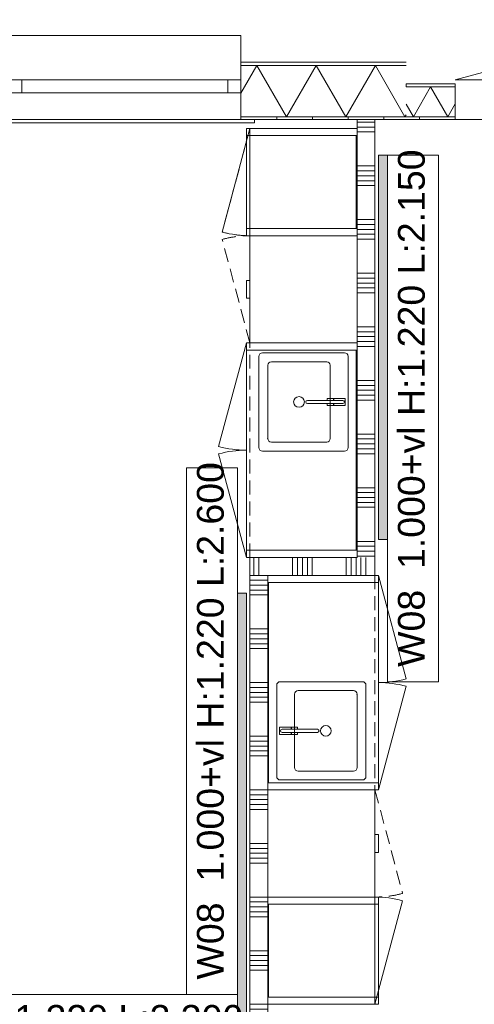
# Model space of a CAD drawing. Header units: millimetres. Extents: x -850 to 154668, y -80343 to 71019.
# Tile 140 of 147: x 17561 to 20107, y 65510 to 71019. Entities that reach past the tile are written whole.
import ezdxf

# ---------------------------------------------------------------- set-up
doc = ezdxf.new("R2010")
doc.units = ezdxf.units.MM
doc.header["$MEASUREMENT"] = 0
doc.linetypes.add('B0702', pattern=[117.37, 78.119999, -39.250001])
for name, color, linetype in [('72 VI kastenwanden', 7, 'Continuous'), ('Info Wandafwerking aanduiding', 7, 'Continuous'), ('New_21 Buitenwanden', 7, 'Continuous'), ('New_21 Buitenwanden Deuren', 7, 'Continuous'), ('New_21 Buitenwanden Doorsnede-arcering', 7, 'Continuous'), ('New_21 Buitenwanden Laagscheidingslijnen', 7, 'Continuous'), ('New_21 Buitenwanden Ramen', 7, 'Continuous'), ('New_22 NC Binnenwanden', 7, 'Continuous'), ('New_22 NC Binnenwanden Doorsnede-arcering', 7, 'Continuous'), ('New_23 Vloeren', 7, 'Continuous'), ('New_42 Binnenwandafw', 7, 'Continuous'), ('New_42 Binnenwandafw Doorsnede-arcering', 7, 'Continuous'), ('New_72 VI kastenwanden', 7, 'Continuous'), ('New_Z Ruimtefuncties Zone omranding', 7, 'Continuous')]:
    doc.layers.add(name, color=color, linetype=linetype)
doc.styles.add('GENERATED_STYLE_1', font='arial.ttf')
pattern_1 = [(270, (0, 0), (200, 0), [])]

# ---------------------------------------------------------------- blocks, each defined once
blk = doc.blocks.new('Slab_1_1', base_point=(0, 17060))
at = {"layer": 'New_23 Vloeren', "color": 7, "linetype": 'Continuous', "lineweight": 0, "flags": 128}
blk.add_lwpolyline([(0, 17060), (25600, 17060), (25600, 17539.8), (30060, 17539.8), (30060, 0), (44257.3, 0), (99110, 0), (99110, 26125), (78570.2, 26125), (78570.2, 30220), (61804.1, 30220), (61804.1, 33195.8), (50070.2, 33195.8), (50070.2, 36555.1), (42600, 36555.1), (42600, 38994.9), (31200.9, 38994.9), (31200.9, 49880), (25600, 49880), (25600, 70460), (0, 70460)], close=True, dxfattribs=at)
blk = doc.blocks.new('Kast basis 2D 22_3')
at = {"layer": 'New_72 VI kastenwanden', "color": 1, "linetype": 'Continuous', "lineweight": 0}
for p, q in [((0, 620), (1200, 620)), ((0, 0), (0, 620)), ((1200, 0), (1200, 620)), ((1125, 570), (615, 570)), ((890, 554), (850, 554)), ((850, 554), (850, 489)), ((890, 489), (890, 554)), ((595, 550), (595, 90)), ((861, 540), (861, 342.1)), ((861, 489), (861, 540)), ((879, 342.2), (879, 540)), ((879, 540), (879, 489)), ((1145, 90), (1145, 550)), ((645, 450), (645, 140)), ((1075, 470), (665, 470)), ((850, 489), (861, 489)), ((861, 488), (850.3, 488)), ((850.3, 488), (850.3, 453)), ((850.3, 453), (861, 453)), ((861, 453), (861, 488)), ((879, 489), (890, 489)), ((889.7, 488), (879, 488)), ((879, 488), (879, 453)), ((879, 453), (889.7, 453)), ((889.7, 453), (889.7, 488)), ((1095, 140), (1095, 450)), ((665, 120), (1075, 120)), ((615, 70), (1125, 70)), ((0, 0), (1200, 0)), ((0, 0), (579.6, -155.3)), ((1200, 0), (620.4, -155.3))]:
    blk.add_line(p, q, dxfattribs=at)
blk.add_circle((870, 295), 30, dxfattribs=at)
for centre, radius, start, end in [((615, 550), 20, 90, 180), ((1125, 550), 20, 0, 90), ((870, 540), 9, 0, 180), ((870, 540), 9, 0, 180), ((665, 450), 20, 90, 180), ((1075, 450), 20, 0, 90), ((870, 342.1), 9, 180.1472, 0.1472), ((665, 140), 20, 180, 270), ((1075, 140), 20, 270, 0), ((615, 90), 20, 180, 270), ((1125, 90), 20, 270, 0), ((0, 0), 600, 345, 0), ((1200, 0), 600, 180, 195)]:
    blk.add_arc(centre, radius, start, end, dxfattribs=at)
blk.add_point((665, 120), dxfattribs=at)
blk = doc.blocks.new('Kast basis 1D 22_9')
at = {"layer": 'New_72 VI kastenwanden', "color": 1, "linetype": 'Continuous', "lineweight": 0}
for p, q in [((0, 600), (600, 600)), ((0, 0), (0, 600)), ((600, 0), (600, 600)), ((0, 0), (600, 0)), ((0, 0), (579.6, -155.3))]:
    blk.add_line(p, q, dxfattribs=at)
blk.add_arc((0, 0), 600, 345, 0, dxfattribs=at)
blk = doc.blocks.new('*X1507')
at = {"layer": 'New_21 Buitenwanden Doorsnede-arcering', "linetype": 'Continuous', "lineweight": 0, "true_color": 0xe9ebeb}
for points in [[(19725, 70642.2), (19725, 70642.1), (19803.5, 70642.1), (19803.5, 70642.2)], [(20000, 70642.2), (19953.5, 70642.2), (19953.5, 70642.1), (20000, 70642.1)]]:
    blk.add_hatch(color=254, dxfattribs=at).paths.add_polyline_path(points)
blk = doc.blocks.new('*X1508')
at = {"layer": 'New_21 Buitenwanden Doorsnede-arcering', "linetype": 'Continuous', "lineweight": 0, "true_color": 0xe9ebeb}
for points in [[(21300, 70642.1), (21303.5, 70642.1), (21303.5, 70642.2), (21300, 70642.2)], [(21453.5, 70642.1), (21575, 70642.1), (21575, 70642.2), (21453.5, 70642.2)]]:
    blk.add_hatch(color=254, dxfattribs=at).paths.add_polyline_path(points)
blk = doc.blocks.new('*X1509')
at = {"layer": 'New_21 Buitenwanden Doorsnede-arcering', "linetype": 'Continuous', "lineweight": 0, "true_color": 0xe9ebeb}
for points in [[(19725, 70475), (19803.5, 70475), (19803.5, 70475.1), (19725, 70475.1)], [(20000, 70475.1), (19953.5, 70475.1), (19953.5, 70475), (20000, 70475)]]:
    blk.add_hatch(color=254, dxfattribs=at).paths.add_polyline_path(points)
blk = doc.blocks.new('*X1510')
at = {"layer": 'New_21 Buitenwanden Doorsnede-arcering', "linetype": 'Continuous', "lineweight": 0, "true_color": 0xe9ebeb}
for points in [[(21300, 70475), (21303.5, 70475), (21303.5, 70475.1), (21300, 70475.1)], [(21575, 70475.1), (21453.5, 70475.1), (21453.5, 70475), (21575, 70475)]]:
    blk.add_hatch(color=254, dxfattribs=at).paths.add_polyline_path(points)
blk = doc.blocks.new('*X1511')
at = {"layer": 'New_21 Buitenwanden Doorsnede-arcering', "color": 254, "linetype": 'Continuous', "lineweight": 0, "true_color": 0xe9ebeb}
for p, q in [((19862, 70642.1), (19765.6, 70475.1)), ((19862, 70642.1), (19958.4, 70475.1)), ((19725, 70545.4), (19765.6, 70475.1)), ((20000, 70547.1), (19958.4, 70475.1))]:
    blk.add_line(p, q, dxfattribs=at)
blk = doc.blocks.new('*X1512')
at = {"layer": 'New_21 Buitenwanden Doorsnede-arcering', "color": 254, "linetype": 'Continuous', "lineweight": 0, "true_color": 0xe9ebeb}
for p, q in [((21404.7, 70642.1), (21308.3, 70475.1)), ((21404.7, 70642.1), (21501.1, 70475.1)), ((21575, 70603.1), (21501.1, 70475.1)), ((21300, 70489.4), (21308.3, 70475.1))]:
    blk.add_line(p, q, dxfattribs=at)
blk = doc.blocks.new('D1 bl 22')
at = {"layer": 'New_21 Buitenwanden Deuren', "color": 1, "linetype": 'Continuous', "lineweight": 0}
for p, q in [((650, 0), (-605.7, 336.5)), ((650, 0), (-650, 0)), ((-650, -40.1), (-650, -72)), ((-650, -40.1), (-650, -72)), ((650, -40.1), (650, -72)), ((650, -40.1), (650, -72)), ((-650, -72), (-650, -207.1)), ((-650, -72), (-650, -207.1)), ((650, -72), (650, -207.1)), ((650, -72), (650, -207.1)), ((-650, -207.1), (-650, -222.2)), ((-650, -207.1), (-650, -222.2)), ((650, -207.1), (650, -222.2)), ((650, -207.1), (650, -222.2)), ((-650, -222.2), (-675, -222.2)), ((-650, -222.2), (-675, -222.2)), ((650, -222.2), (675, -222.2)), ((650, -222.2), (675, -222.2))]:
    blk.add_line(p, q, dxfattribs=at)
at = {"layer": 'New_21 Buitenwanden Deuren', "color": 9, "linetype": 'Continuous', "lineweight": 0}
for p, q in [((-650, -22), (-650, -40)), ((-650, -22), (-650, -40)), ((-650, -40), (-650, -40.1)), ((-650, -40), (-650, -40.1)), ((650, -22), (650, -40)), ((650, -22), (650, -40)), ((650, -40), (650, -40.1)), ((650, -40), (650, -40.1))]:
    blk.add_line(p, q, dxfattribs=at)
at = {"layer": 'New_21 Buitenwanden Deuren', "color": 1, "linetype": 'Continuous', "lineweight": 0}
blk.add_arc((650, 0), 1300, 165, 180, dxfattribs=at)
blk = doc.blocks.new('Wall_260_1', base_point=(21575, 70460))
at = {"layer": 'New_21 Buitenwanden Doorsnede-arcering', "linetype": 'Continuous', "lineweight": 0, "true_color": 0xe9ebeb}
h = blk.add_hatch(dxfattribs=at)
h.set_pattern_fill('930_Lijnen_vert_200_0001', color=254, style=0, pattern_type=2)
h.set_pattern_definition(pattern_1)
h.paths.add_polyline_path([(20000, 70475), (19725, 70475), (19725, 70460), (20000, 70460)])
h = blk.add_hatch(dxfattribs=at)
h.set_pattern_fill('930_Lijnen_vert_200_0001', color=254, style=0, pattern_type=2)
h.set_pattern_definition(pattern_1)
h.paths.add_polyline_path([(21300, 70475), (21300, 70460), (21575, 70460), (21575, 70475)])
at = {"layer": 'New_21 Buitenwanden', "color": 8, "linetype": 'Continuous', "lineweight": 0, "true_color": 0x778488}
for p, q in [((20000, 70660.2), (20000, 70642.2)), ((20000, 70642.2), (20000, 70642.1)), ((20000, 70642.1), (20000, 70610.2)), ((21300, 70660.2), (21300, 70642.2)), ((21300, 70642.2), (21300, 70642.1)), ((21300, 70642.1), (21300, 70610.2)), ((20000, 70610.2), (20000, 70475.1)), ((21300, 70610.2), (21300, 70475.1)), ((20000, 70460), (19975, 70460)), ((20000, 70475.1), (20000, 70460)), ((21300, 70475.1), (21300, 70460)), ((21300, 70460), (21325, 70460))]:
    blk.add_line(p, q, dxfattribs=at)
at = {"layer": 'New_21 Buitenwanden', "color": 8, "linetype": 'Continuous', "lineweight": 0, "true_color": 0x778488, "flags": 128}
for points in [[(20000, 70660.2), (19725, 70660.2)], [(19725, 70660.2), (19725, 70642.2)], [(19725, 70642.2), (19725, 70642.1)], [(21575, 70660.2), (21300, 70660.2)], [(21575, 70660.2), (21575, 70642.2)], [(21575, 70642.2), (21575, 70642.1)], [(19725, 70460), (20000, 70460)], [(21300, 70460), (21575, 70460)]]:
    blk.add_lwpolyline(points, dxfattribs=at)
at = {"layer": 'New_21 Buitenwanden Laagscheidingslijnen', "color": 8, "linetype": 'Continuous', "lineweight": 0, "true_color": 0x778488}
for p, q in [((20000, 70642.2), (19725, 70642.2)), ((20000, 70642.1), (19725, 70642.1)), ((21575, 70642.2), (21300, 70642.2)), ((21575, 70642.1), (21300, 70642.1)), ((19725, 70475.1), (20000, 70475.1)), ((19725, 70475), (20000, 70475)), ((21300, 70475.1), (21575, 70475.1)), ((21300, 70475), (21575, 70475))]:
    blk.add_line(p, q, dxfattribs=at)
at = {"layer": 'New_21 Buitenwanden', "color": 8, "lineweight": 0, "true_color": 0x778488}
for name in ['*X1507', '*X1511', '*X1508', '*X1512', '*X1509', '*X1510']:
    blk.add_blockref(name, (0, 0), dxfattribs=at)
at = {"layer": 'New_21 Buitenwanden Deuren', "color": 1, "linetype": 'Continuous', "lineweight": 0, "xscale": -1, "zscale": 1000}
blk.add_blockref('D1 bl 22', (20650, 70682.2), dxfattribs=at)
blk = doc.blocks.new('*X1518')
at = {"layer": 'New_21 Buitenwanden Doorsnede-arcering', "linetype": 'Continuous', "lineweight": 0, "true_color": 0xe9ebeb}
for points in [[(18800, 70762.1), (18903.5, 70762.1), (18903.5, 70762.2), (18800, 70762.2)], [(19053.5, 70762.2), (19053.5, 70762.1), (19203.5, 70762.1), (19203.5, 70762.2)], [(19353.5, 70762.2), (19353.5, 70762.1), (19503.5, 70762.1), (19503.5, 70762.2)], [(19653.5, 70762.1), (19725, 70762.1), (19725, 70762.2), (19653.5, 70762.2)]]:
    blk.add_hatch(color=254, dxfattribs=at).paths.add_polyline_path(points)
blk = doc.blocks.new('*X1522')
at = {"layer": 'New_21 Buitenwanden Doorsnede-arcering', "linetype": 'Continuous', "lineweight": 0, "true_color": 0xe9ebeb}
for points in [[(18800, 70475), (18903.5, 70475), (18903.5, 70475.1), (18800, 70475.1)], [(19053.5, 70475.1), (19053.5, 70475), (19203.5, 70475), (19203.5, 70475.1)], [(19353.5, 70475.1), (19353.5, 70475), (19503.5, 70475), (19503.5, 70475.1)], [(19653.5, 70475), (19725, 70475), (19725, 70475.1), (19653.5, 70475.1)]]:
    blk.add_hatch(color=254, dxfattribs=at).paths.add_polyline_path(points)
blk = doc.blocks.new('*X1526')
at = {"layer": 'New_21 Buitenwanden Doorsnede-arcering', "color": 254, "linetype": 'Continuous', "lineweight": 0, "true_color": 0xe9ebeb}
for p, q in [((18889.7, 70762.1), (18800, 70606.7)), ((18889.7, 70762.1), (19055.4, 70475.1)), ((19221.1, 70762.1), (19055.4, 70475.1)), ((19221.1, 70762.1), (19386.8, 70475.1)), ((19552.5, 70762.1), (19386.8, 70475.1)), ((19552.5, 70762.1), (19718.2, 70475.1)), ((19725, 70486.8), (19718.2, 70475.1))]:
    blk.add_line(p, q, dxfattribs=at)
blk = doc.blocks.new('R1 22_7')
at = {"layer": 'New_21 Buitenwanden Ramen', "color": 1, "linetype": 'Continuous', "lineweight": 0}
for p, q in [((-725, 150.2), (-725, 168.2)), ((-725, 168.2), (680, 168.2)), ((680, 168.2), (680, 150.2)), ((-650, 150.2), (-680, 150.2)), ((-650, 150.2), (-680, 150.2)), ((-650, 135.2), (-650, 150.2)), ((-650, 135.2), (-650, 150.2)), ((-650, 0), (-650, 135.1)), ((-650, 0), (-650, 135.1)), ((650, 135.2), (650, 150.2)), ((650, 135.2), (650, 150.2)), ((650, 150.2), (680, 150.2)), ((650, 150.2), (680, 150.2)), ((650, 0), (650, 135.1)), ((650, 0), (650, 135.1)), ((-650, 0), (-577, 0)), ((-650, -72), (-650, 0)), ((-650, -72), (-650, 0)), ((-577, 0), (-577, -72)), ((-577, 0), (577, 0)), ((577, -72), (577, 0)), ((577, 0), (650, 0)), ((650, -72), (650, 0)), ((650, -72), (650, 0)), ((-577, -72), (-650, -72)), ((-650, -152), (-650, -72)), ((577, -72), (-577, -72)), ((650, -72), (577, -72)), ((650, -152), (650, -72)), ((-650, -170), (-650, -320)), ((650, -320), (650, -170)), ((-650, -320), (650, -320))]:
    blk.add_line(p, q, dxfattribs=at)
at = {"layer": 'New_21 Buitenwanden Ramen', "color": 9, "linetype": 'Continuous', "lineweight": 0}
for p, q in [((-650, 150.2), (650, 150.2)), ((-650, 135.1), (-650, 135.2)), ((-650, 135.1), (-650, 135.2)), ((650, 135.1), (650, 135.2)), ((650, 135.1), (650, 135.2)), ((-650, -170), (-650, -152)), ((650, -170), (650, -152))]:
    blk.add_line(p, q, dxfattribs=at)
blk = doc.blocks.new('Wall_261_1', base_point=(19725, 70460))
at = {"layer": 'New_21 Buitenwanden Doorsnede-arcering', "linetype": 'Continuous', "lineweight": 0, "true_color": 0xe9ebeb}
h = blk.add_hatch(dxfattribs=at)
h.set_pattern_fill('930_Lijnen_vert_200_0001', color=254, style=0, pattern_type=2)
h.set_pattern_definition(pattern_1)
h.paths.add_polyline_path([(18800, 70460), (19725, 70460), (19725, 70475), (18800, 70475)])
at = {"layer": 'New_21 Buitenwanden', "color": 8, "linetype": 'Continuous', "lineweight": 0, "true_color": 0x778488}
for p, q in [((18800, 70780.2), (18800, 70762.2)), ((18800, 70762.2), (18800, 70682.2)), ((18800, 70682.2), (18800, 70610.2)), ((18800, 70610.2), (18800, 70475.1)), ((18800, 70475.1), (18800, 70475)), ((18800, 70475), (18800, 70460)), ((18800, 70460), (18830, 70460))]:
    blk.add_line(p, q, dxfattribs=at)
at = {"layer": 'New_21 Buitenwanden', "color": 8, "linetype": 'Continuous', "lineweight": 0, "true_color": 0x778488, "flags": 128}
for points in [[(19725, 70780.2), (18800, 70780.2)], [(18800, 70460), (19725, 70460)]]:
    blk.add_lwpolyline(points, dxfattribs=at)
at = {"layer": 'New_21 Buitenwanden Laagscheidingslijnen', "color": 8, "linetype": 'Continuous', "lineweight": 0, "true_color": 0x778488}
for p, q in [((19725, 70762.2), (18800, 70762.2)), ((19725, 70762.1), (18800, 70762.1)), ((18800, 70475.1), (19725, 70475.1)), ((18800, 70475), (19725, 70475))]:
    blk.add_line(p, q, dxfattribs=at)
at = {"layer": 'New_21 Buitenwanden', "color": 8, "lineweight": 0, "true_color": 0x778488}
for name in ['*X1518', '*X1526', '*X1522']:
    blk.add_blockref(name, (0, 0), dxfattribs=at)
at = {"layer": 'New_21 Buitenwanden Ramen', "color": 1, "linetype": 'Continuous', "lineweight": 0, "zscale": 1000, "rotation": 180}
blk.add_blockref('R1 22_7', (18150, 70610.2), dxfattribs=at)
blk = doc.blocks.new('Wall_350_1', base_point=(18850, 65209.9))
at = {"layer": 'New_42 Binnenwandafw Doorsnede-arcering', "linetype": 'Continuous', "lineweight": 0, "true_color": 0x934451}
blk.add_hatch(color=15, dxfattribs=at).paths.add_polyline_path([(18830, 65209.9), (18830, 67810), (18780, 67810), (18780, 65209.9)])
at = {"layer": 'New_42 Binnenwandafw', "color": 15, "linetype": 'Continuous', "lineweight": 0, "true_color": 0x934451, "flags": 128}
for points in [[(18830, 67810), (18780, 67810)], [(18780, 67810), (18780, 65209.9)], [(18830, 65209.9), (18830, 67810)], [(18780, 65209.9), (18830, 65209.9)]]:
    blk.add_lwpolyline(points, dxfattribs=at)
blk = doc.blocks.new('Wall_351_1', base_point=(19549.7, 68110))
at = {"layer": 'New_42 Binnenwandafw Doorsnede-arcering', "linetype": 'Continuous', "lineweight": 0, "true_color": 0x934451}
blk.add_hatch(color=15, dxfattribs=at).paths.add_polyline_path([(19619.7, 68110), (19619.7, 70260), (19569.7, 70260), (19569.7, 68110)])
at = {"layer": 'New_42 Binnenwandafw', "color": 15, "linetype": 'Continuous', "lineweight": 0, "true_color": 0x934451, "flags": 128}
for points in [[(19619.7, 70260), (19569.7, 70260)], [(19569.7, 70260), (19569.7, 68110)], [(19619.7, 68110), (19619.7, 70260)], [(19569.7, 68110), (19619.7, 68110)]]:
    blk.add_lwpolyline(points, dxfattribs=at)
blk = doc.blocks.new('Kast wand 2D 22')
at = {"layer": 'New_72 VI kastenwanden', "color": 1, "linetype": 'B0702', "lineweight": 0}
for p, q in [((1200, 600), (0, 600)), ((0, 600), (0, 0)), ((1200, 0), (1200, 600)), ((0, 0), (1200, 0))]:
    blk.add_line(p, q, dxfattribs=at)
blk = doc.blocks.new('#72 ladekast 4L')
at = {"layer": 'New_72 VI kastenwanden', "color": 9, "linetype": 'Continuous', "lineweight": 0}
for p, q in [((20, 620), (0, 620)), ((0, 620), (0, 40)), ((580, 620), (20, 620)), ((600, 620), (580, 620)), ((600, 40), (600, 620)), ((0, 40), (0, 20)), ((0, 20), (600, 20)), ((350, 20), (250, 20)), ((250, 20), (250, 0)), ((250, 0), (350, 0)), ((350, 0), (350, 20)), ((600, 20), (600, 40))]:
    blk.add_line(p, q, dxfattribs=at)
blk = doc.blocks.new('Kast wand 1D 22_13')
at = {"layer": 'New_72 VI kastenwanden', "color": 1, "linetype": 'B0702', "lineweight": 0}
for p, q in [((600, 600), (0, 600)), ((0, 600), (0, 0)), ((600, 0), (600, 600)), ((0, 0), (600, 0))]:
    blk.add_line(p, q, dxfattribs=at)
blk = doc.blocks.new('Kast wand 1D 22_14')
at = {"layer": 'New_72 VI kastenwanden', "color": 1, "linetype": 'B0702', "lineweight": 0}
for p, q in [((600, 600), (0, 600)), ((0, 600), (0, 0)), ((600, 0), (600, 600)), ((0, 0), (600, 0)), ((0, 0), (579.6, -155.3))]:
    blk.add_line(p, q, dxfattribs=at)
blk.add_arc((0, 0), 600, 345, 0, dxfattribs=at)
blk = doc.blocks.new('#72 kadervak')
at = {"layer": 'New_72 VI kastenwanden', "color": 7, "linetype": 'Continuous', "lineweight": 0}
for p, q in [((600, 620), (0, 620)), ((0, 620), (0, 0)), ((600, 620), (0, 620)), ((0, 620), (0, 0)), ((40, 620), (0, 620)), ((0, 620), (0, 0)), ((40, 0), (40, 620)), ((560, 620), (40, 620)), ((40, 620), (40, 615)), ((40, 615), (560, 615)), ((600, 620), (560, 620)), ((560, 620), (560, 0)), ((560, 615), (560, 620)), ((600, 0), (600, 620)), ((600, 0), (600, 620)), ((600, 0), (600, 620)), ((0, 0), (600, 0)), ((0, 0), (600, 0)), ((0, 0), (40, 0)), ((560, 0), (600, 0))]:
    blk.add_line(p, q, dxfattribs=at)
blk = doc.blocks.new('#72 pantryvak 600')
at = {"layer": '72 VI kastenwanden', "color": 1, "linetype": 'Continuous', "lineweight": 0}
for p, q in [((1200, 620), (0, 620)), ((0, 620), (0, 0)), ((40, 620), (0, 620)), ((0, 620), (0, 0)), ((1160, 620), (40, 620)), ((40, 620), (40, 0)), ((40, 0), (40, 620)), ((1160, 620), (40, 620)), ((40, 620), (40, 615)), ((40, 615), (1160, 615)), ((1160, 0), (1160, 620)), ((1160, 615), (1160, 620)), ((1160, 620), (1160, 0)), ((1200, 620), (1160, 620)), ((1200, 0), (1200, 620)), ((1200, 0), (1200, 620)), ((0, 0), (1200, 0)), ((0, 0), (40, 0)), ((40, 0), (1160, 0)), ((1160, 0), (1200, 0))]:
    blk.add_line(p, q, dxfattribs=at)
blk = doc.blocks.new('Kast wand 2D 22_2')
at = {"layer": 'New_72 VI kastenwanden', "color": 1, "linetype": 'B0702', "lineweight": 0}
for p, q in [((1200, 600), (0, 600)), ((0, 600), (0, 0)), ((1200, 0), (1200, 600)), ((0, 0), (1200, 0)), ((0, 0), (579.6, -155.3)), ((1200, 0), (620.4, -155.3))]:
    blk.add_line(p, q, dxfattribs=at)
for centre, start, end in [((0, 0), 345, 0), ((1200, 0), 180, 195)]:
    blk.add_arc(centre, 600, start, end, dxfattribs=at)
blk = doc.blocks.new('*X2942')
at = {"layer": 'New_22 NC Binnenwanden Doorsnede-arcering', "color": 254, "linetype": 'Continuous', "lineweight": 0, "true_color": 0xe9ebeb}
for p, q in [((19471.6, 67910), (19471.6, 67988.4)), ((19499.1, 67910), (19499.1, 67960.9))]:
    blk.add_line(p, q, dxfattribs=at)
blk = doc.blocks.new('*X2943')
at = {"layer": 'New_22 NC Binnenwanden Doorsnede-arcering', "color": 254, "linetype": 'Continuous', "lineweight": 0, "true_color": 0xe9ebeb}
for p, q in [((19089.3, 67910), (19089.3, 68010)), ((19116.8, 67910), (19116.8, 68010)), ((19144.2, 67910), (19144.2, 68010)), ((19171.6, 67910), (19171.6, 68010)), ((19199.1, 67910), (19199.1, 68010)), ((19389.3, 67910), (19389.3, 68010)), ((19416.8, 67910), (19416.8, 68010)), ((19444.2, 67910), (19444.2, 68010))]:
    blk.add_line(p, q, dxfattribs=at)
blk = doc.blocks.new('*X2944')
at = {"layer": 'New_22 NC Binnenwanden Doorsnede-arcering', "color": 254, "linetype": 'Continuous', "lineweight": 0, "true_color": 0xe9ebeb}
for p, q in [((18871.6, 67988.4), (18871.6, 68010)), ((18899.1, 67960.9), (18899.1, 68010))]:
    blk.add_line(p, q, dxfattribs=at)
blk = doc.blocks.new('*X2945')
at = {"layer": 'New_22 NC Binnenwanden Doorsnede-arcering', "color": 254, "linetype": 'Continuous', "lineweight": 0, "true_color": 0xe9ebeb}
for p, q in [((18871.6, 67910), (18871.6, 67988.4)), ((18899.1, 67910), (18899.1, 67960.9))]:
    blk.add_line(p, q, dxfattribs=at)
blk = doc.blocks.new('*X2946')
at = {"layer": 'New_22 NC Binnenwanden Doorsnede-arcering', "color": 254, "linetype": 'Continuous', "lineweight": 0, "true_color": 0xe9ebeb}
for p, q in [((19471.6, 67988.4), (19471.6, 68010)), ((19499.1, 67960.9), (19499.1, 68010))]:
    blk.add_line(p, q, dxfattribs=at)
blk = doc.blocks.new('Wall_612_1', base_point=(18850, 67910))
at = {"layer": 'New_22 NC Binnenwanden', "color": 8, "linetype": 'Continuous', "lineweight": 0, "true_color": 0x778488, "flags": 128}
for points in [[(19450, 68010), (18850, 68010)], [(18850, 68010), (18850, 67910)], [(19550, 67910), (19550, 68010)], [(18950, 67910), (19550, 67910)]]:
    blk.add_lwpolyline(points, dxfattribs=at)
at = {"layer": 'New_22 NC Binnenwanden', "color": 8, "lineweight": 0, "true_color": 0x778488}
for name in ['*X2944', '*X2945', '*X2943', '*X2946', '*X2942']:
    blk.add_blockref(name, (0, 0), dxfattribs=at)
blk = doc.blocks.new('*X2948')
at = {"layer": 'New_22 NC Binnenwanden Doorsnede-arcering', "color": 254, "linetype": 'Continuous', "lineweight": 0, "true_color": 0xe9ebeb}
for p, q in [((18850, 67909.9), (18901.1, 67909.9)), ((18850, 67882.5), (18901.1, 67882.5)), ((18901.1, 67909.9), (18950, 67909.9)), ((18901.1, 67882.5), (18950, 67882.5)), ((18850, 67855.1), (18901.1, 67855.1)), ((18850, 67827.6), (18901.1, 67827.6)), ((18901.1, 67855.1), (18950, 67855.1)), ((18901.1, 67827.6), (18950, 67827.6)), ((18850, 67800.2), (18901.1, 67800.2)), ((18901.1, 67800.2), (18950, 67800.2)), ((18850, 67609.9), (18901.1, 67609.9)), ((18901.1, 67609.9), (18950, 67609.9)), ((18850, 67582.5), (18901.1, 67582.5)), ((18850, 67555.1), (18901.1, 67555.1)), ((18901.1, 67582.5), (18950, 67582.5)), ((18901.1, 67555.1), (18950, 67555.1)), ((18850, 67527.6), (18901.1, 67527.6)), ((18850, 67500.2), (18901.1, 67500.2)), ((18901.1, 67527.6), (18950, 67527.6)), ((18901.1, 67500.2), (18950, 67500.2)), ((18850, 67309.9), (18901.1, 67309.9)), ((18850, 67282.5), (18901.1, 67282.5)), ((18901.1, 67309.9), (18950, 67309.9)), ((18901.1, 67282.5), (18950, 67282.5)), ((18850, 67255.1), (18901.1, 67255.1)), ((18850, 67227.6), (18901.1, 67227.6)), ((18901.1, 67255.1), (18950, 67255.1)), ((18901.1, 67227.6), (18950, 67227.6)), ((18850, 67200.2), (18901.1, 67200.2)), ((18901.1, 67200.2), (18950, 67200.2)), ((18850, 67009.9), (18901.1, 67009.9)), ((18901.1, 67009.9), (18950, 67009.9)), ((18850, 66982.5), (18901.1, 66982.5)), ((18850, 66955.1), (18901.1, 66955.1)), ((18901.1, 66982.5), (18950, 66982.5)), ((18901.1, 66955.1), (18950, 66955.1)), ((18850, 66927.6), (18901.1, 66927.6)), ((18850, 66900.2), (18901.1, 66900.2)), ((18901.1, 66927.6), (18950, 66927.6)), ((18901.1, 66900.2), (18950, 66900.2)), ((18850, 66709.9), (18901.1, 66709.9)), ((18901.1, 66709.9), (18950, 66709.9)), ((18850, 66682.5), (18901.1, 66682.5)), ((18850, 66655.1), (18901.1, 66655.1)), ((18901.1, 66682.5), (18950, 66682.5)), ((18901.1, 66655.1), (18950, 66655.1)), ((18850, 66627.6), (18901.1, 66627.6)), ((18850, 66600.2), (18901.1, 66600.2)), ((18901.1, 66627.6), (18950, 66627.6)), ((18901.1, 66600.2), (18950, 66600.2)), ((18850, 66409.9), (18901.1, 66409.9)), ((18850, 66382.5), (18901.1, 66382.5)), ((18901.1, 66409.9), (18950, 66409.9)), ((18901.1, 66382.5), (18950, 66382.5)), ((18850, 66355.1), (18901.1, 66355.1)), ((18850, 66327.6), (18901.1, 66327.6)), ((18901.1, 66355.1), (18950, 66355.1)), ((18901.1, 66327.6), (18950, 66327.6)), ((18850, 66300.2), (18901.1, 66300.2)), ((18901.1, 66300.2), (18950, 66300.2)), ((18850, 66109.9), (18901.1, 66109.9)), ((18901.1, 66109.9), (18950, 66109.9)), ((18850, 66082.5), (18901.1, 66082.5)), ((18850, 66055.1), (18901.1, 66055.1)), ((18901.1, 66082.5), (18950, 66082.5)), ((18901.1, 66055.1), (18950, 66055.1)), ((18850, 66027.6), (18901.1, 66027.6)), ((18850, 66000.2), (18901.1, 66000.2)), ((18901.1, 66027.6), (18950, 66027.6)), ((18901.1, 66000.2), (18950, 66000.2)), ((18850, 65809.9), (18901.1, 65809.9)), ((18850, 65782.5), (18901.1, 65782.5)), ((18901.1, 65809.9), (18950, 65809.9)), ((18901.1, 65782.5), (18950, 65782.5)), ((18850, 65755.1), (18901.1, 65755.1)), ((18850, 65727.6), (18901.1, 65727.6)), ((18901.1, 65755.1), (18950, 65755.1)), ((18901.1, 65727.6), (18950, 65727.6)), ((18850, 65700.2), (18901.1, 65700.2)), ((18901.1, 65700.2), (18950, 65700.2)), ((18850, 65509.9), (18901.1, 65509.9)), ((18901.1, 65509.9), (18950, 65509.9)), ((18850, 65482.5), (18901.1, 65482.5)), ((18850, 65455.1), (18901.1, 65455.1)), ((18901.1, 65482.5), (18950, 65482.5)), ((18901.1, 65455.1), (18950, 65455.1)), ((18850, 65427.6), (18901.1, 65427.6)), ((18850, 65400.2), (18901.1, 65400.2)), ((18901.1, 65427.6), (18950, 65427.6)), ((18901.1, 65400.2), (18950, 65400.2))]:
    blk.add_line(p, q, dxfattribs=at)
blk = doc.blocks.new('Wall_613_1', base_point=(18850, 65110))
at = {"layer": 'New_22 NC Binnenwanden', "color": 8, "linetype": 'Continuous', "lineweight": 0, "true_color": 0x778488, "flags": 128}
for points in [[(18850, 67910), (18850, 65210)], [(18950, 65210), (18950, 67910)]]:
    blk.add_lwpolyline(points, dxfattribs=at)
at = {"layer": 'New_22 NC Binnenwanden', "color": 8, "lineweight": 0, "true_color": 0x778488}
blk.add_blockref('*X2948', (0, 0), dxfattribs=at)
blk = doc.blocks.new('*X2950')
at = {"layer": 'New_22 NC Binnenwanden Doorsnede-arcering', "color": 254, "linetype": 'Continuous', "lineweight": 0, "true_color": 0xe9ebeb}
for p, q in [((19549.9, 70445.3), (19449.9, 70445.3)), ((19549.9, 70417.9), (19449.9, 70417.9)), ((19549.9, 70390.5), (19449.9, 70390.5)), ((19549.9, 70200.2), (19449.9, 70200.2)), ((19549.9, 70172.8), (19449.9, 70172.8)), ((19549.9, 70145.3), (19449.9, 70145.3)), ((19549.9, 70117.9), (19449.9, 70117.9)), ((19549.9, 70090.5), (19449.9, 70090.5)), ((19550, 69900.2), (19450, 69900.2)), ((19550, 69872.8), (19450, 69872.8)), ((19550, 69845.3), (19450, 69845.3)), ((19550, 69817.9), (19450, 69817.9)), ((19550, 69790.5), (19450, 69790.5)), ((19550, 69600.2), (19450, 69600.2)), ((19550, 69572.8), (19450, 69572.8)), ((19550, 69545.3), (19450, 69545.3)), ((19550, 69517.9), (19450, 69517.9)), ((19550, 69490.5), (19450, 69490.5)), ((19550, 69300.2), (19450, 69300.2)), ((19550, 69272.8), (19450, 69272.8)), ((19550, 69245.3), (19450, 69245.3)), ((19550, 69217.9), (19450, 69217.9)), ((19550, 69190.5), (19450, 69190.5)), ((19550, 69000.2), (19450, 69000.2)), ((19550, 68972.8), (19450, 68972.8)), ((19550, 68945.3), (19450, 68945.3)), ((19550, 68917.9), (19450, 68917.9)), ((19550, 68890.5), (19450, 68890.5)), ((19550, 68700.2), (19450, 68700.2)), ((19550, 68672.8), (19450, 68672.8)), ((19550, 68645.3), (19450, 68645.3)), ((19550, 68617.9), (19450, 68617.9)), ((19550, 68590.5), (19450, 68590.5)), ((19550, 68400.2), (19450, 68400.2)), ((19550, 68372.8), (19450, 68372.8)), ((19550, 68345.3), (19450, 68345.3)), ((19550, 68317.9), (19450, 68317.9)), ((19550, 68290.5), (19450, 68290.5)), ((19550, 68100.2), (19450, 68100.2)), ((19550, 68072.8), (19450, 68072.8)), ((19550, 68045.3), (19450, 68045.3)), ((19550, 68017.9), (19450, 68017.9))]:
    blk.add_line(p, q, dxfattribs=at)
blk = doc.blocks.new('Wall_614_1', base_point=(19550, 67910))
at = {"layer": 'New_22 NC Binnenwanden', "color": 8, "linetype": 'Continuous', "lineweight": 0, "true_color": 0x778488, "flags": 128}
for points in [[(19449.9, 70460), (19549.9, 70460)], [(19449.9, 70460), (19450, 68010)], [(19550, 68010), (19549.9, 70460)]]:
    blk.add_lwpolyline(points, dxfattribs=at)
at = {"layer": 'New_22 NC Binnenwanden', "color": 8, "lineweight": 0, "true_color": 0x778488}
blk.add_blockref('*X2950', (0, 0), dxfattribs=at)

msp = doc.modelspace()

# ---------------------------------------------------------------- linework, layer by layer
at = {"layer": 'Info Wandafwerking aanduiding', "color": 9, "linetype": 'Continuous', "lineweight": 0, "flags": 128}
for points in [[(19619.7, 67314.9), (19619.7, 70260), (19905.5, 70260), (19905.5, 67314.9)], [(18494.3, 65565.7), (18494.3, 68510.8), (18780, 68510.8), (18780, 65565.7)], [(15834.9, 65565.7), (18780, 65565.7), (18780, 65280), (15834.9, 65280)]]:
    msp.add_lwpolyline(points, close=True, dxfattribs=at)
at = {"layer": 'New_Z Ruimtefuncties Zone omranding', "color": 231, "linetype": 'Continuous', "lineweight": 0, "true_color": 0xf9acba, "flags": 128}
for points in [[(10750, 62610), (16550, 62610), (16550, 65210), (18850, 65210), (18850, 68010), (19450, 68010), (19450, 70460), (17025, 70460), (10750, 70460)], [(19550, 67910), (18949.9, 67910), (18950, 65210), (19570, 65210), (19570, 62510), (18950, 62510), (18950, 60815), (25325, 60815), (25600, 60815), (25600, 62785), (25325, 62785), (25325, 63035), (25600, 63035), (25600, 66485), (25323.9, 66485), (25323.9, 66735), (25600, 66735), (25600, 70185), (25325, 70185), (25325, 70460), (19550.1, 70460)]]:
    msp.add_lwpolyline(points, close=True, dxfattribs=at)

# ---------------------------------------------------------------- block references
at = {"layer": '72 VI kastenwanden', "color": 1, "linetype": 'Continuous', "lineweight": 0, "zscale": 1000}
for p, rotation in [((18830, 69210), 270), ((19570, 66710), 90)]:
    msp.add_blockref('#72 pantryvak 600', p, dxfattribs=dict(at, rotation=rotation))
at = {"layer": 'New_21 Buitenwanden', "color": 8, "lineweight": 0, "true_color": 0x778488}
for name, p in [('Wall_260_1', (21575, 70460)), ('Wall_261_1', (19725, 70460))]:
    msp.add_blockref(name, p, dxfattribs=at)
at = {"layer": 'New_22 NC Binnenwanden', "color": 8, "lineweight": 0, "true_color": 0x778488}
for name, p in [('Wall_614_1', (19550, 67910)), ('Wall_612_1', (18850, 67910)), ('Wall_613_1', (18850, 65110))]:
    msp.add_blockref(name, p, dxfattribs=at)
at = {"layer": 'New_23 Vloeren', "color": 7, "linetype": 'Continuous', "lineweight": 0}
msp.add_blockref('Slab_1_1', (0, 17060), dxfattribs=at)
at = {"layer": 'New_42 Binnenwandafw', "color": 15, "lineweight": 0, "true_color": 0x934451}
for name, p in [('Wall_351_1', (19549.7, 68110)), ('Wall_350_1', (18850, 65209.9))]:
    msp.add_blockref(name, p, dxfattribs=at)
at = {"layer": 'New_72 VI kastenwanden', "color": 1, "linetype": 'Continuous', "lineweight": 0, "zscale": 1000}
for name, p, rotation in [('Kast basis 1D 22_9', (18850, 70410), 270), ('Kast wand 1D 22_13', (18850, 70410), 270), ('Kast basis 1D 22_9', (19550, 65510), 90), ('Kast wand 1D 22_13', (19550, 65510), 90)]:
    msp.add_blockref(name, p, dxfattribs=dict(at, rotation=rotation))
at = {"layer": 'New_72 VI kastenwanden', "color": 1, "linetype": 'Continuous', "lineweight": 0, "xscale": -1, "zscale": 1000}
for name, p, rotation in [('Kast wand 2D 22_2', (18850, 69210), 270), ('#72 kadervak', (18830, 69810), 270), ('Kast wand 1D 22_14', (18850, 69210), 270), ('Kast basis 2D 22_3', (18830, 68010), 270), ('Kast wand 2D 22', (18850, 68010), 270), ('Kast basis 2D 22_3', (19570, 67910), 90), ('Kast wand 2D 22', (19550, 67910), 90), ('Kast wand 1D 22_14', (19550, 66710), 90), ('Kast wand 2D 22', (19550, 66710), 90), ('#72 kadervak', (19570, 66110), 90)]:
    msp.add_blockref(name, p, dxfattribs=dict(at, rotation=rotation))
at = {"layer": 'New_72 VI kastenwanden', "color": 253, "linetype": 'Continuous', "lineweight": 0, "true_color": 0x99a3a6, "xscale": -1, "zscale": 1000}
for p, rotation in [((18830, 69210), 270), ((19570, 66710), 90)]:
    msp.add_blockref('#72 ladekast 4L', p, dxfattribs=dict(at, rotation=rotation))

# ---------------------------------------------------------------- texts
at = {"layer": 'Info Wandafwerking aanduiding', "color": 2, "linetype": 'Continuous', "lineweight": 0, "char_height": 150, "attachment_point": 1, "rotation": 90, "style": 'GENERATED_STYLE_1'}
for s, insert in [('\\A1;{\\pql;\\fArial|b0|i0|c0|p38; W08 \\fArial|b0|i0|c0|p38; \\fArial|b0|i0|c0|p38;1.000\\fArial|b0|i0|c0|p38;+vl H:\\fArial|b0|i0|c0|p38;1.220\\fArial|b0|i0|c0|p38; L:\\fArial|b0|i0|c0|p38;2.150}', (19679, 67339.9)), ('\\A1;{\\pql;\\fArial|b0|i0|c0|p38; W08 \\fArial|b0|i0|c0|p38; \\fArial|b0|i0|c0|p38;1.000\\fArial|b0|i0|c0|p38;+vl H:\\fArial|b0|i0|c0|p38;1.220\\fArial|b0|i0|c0|p38; L:\\fArial|b0|i0|c0|p38;2.600}', (18553.6, 65590.7))]:
    msp.add_mtext(s, dxfattribs=dict(at, insert=insert))
at = {"layer": 'Info Wandafwerking aanduiding', "color": 2, "linetype": 'Continuous', "lineweight": 0, "insert": (15859.9, 65353.9), "char_height": 150, "attachment_point": 7, "style": 'GENERATED_STYLE_1'}
msp.add_mtext('\\A1;{\\pql;\\fArial|b0|i0|c0|p38; W08 \\fArial|b0|i0|c0|p38; \\fArial|b0|i0|c0|p38;1.000\\fArial|b0|i0|c0|p38;+vl H:\\fArial|b0|i0|c0|p38;1.220\\fArial|b0|i0|c0|p38; L:\\fArial|b0|i0|c0|p38;2.300}', dxfattribs=at)

doc.saveas('drawing.dxf')
